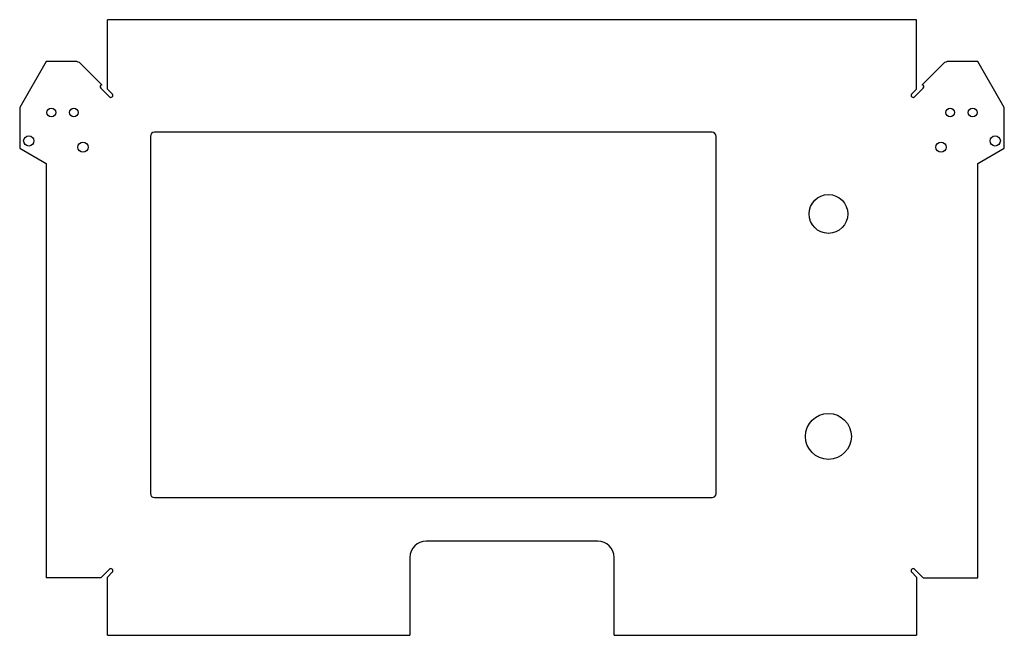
# Model space of a CAD drawing. Header units: millimetres. Extents: x 4 to 487, y 6 to 307.
import ezdxf

# ---------------------------------------------------------------- set-up
doc = ezdxf.new("R2010")
doc.units = ezdxf.units.MM

msp = doc.modelspace()

# ---------------------------------------------------------------- linework, layer by layer
at = {"color": 7, "linetype": 'Continuous', "lineweight": 25}
for p, q in [((443.6, 307.27), (47.2, 307.27)), ((47.2, 273.29), (47.2, 307.27)), ((443.6, 273.29), (443.6, 307.27)), ((17.25, 286.8), (4.25, 264.28)), ((31.63, 286.8), (17.25, 286.8)), ((44.47, 275.4), (34.1, 285.77)), ((446.33, 275.4), (456.7, 285.77)), ((473.55, 286.8), (459.17, 286.8)), ((486.55, 264.28), (473.55, 286.8)), ((43.95, 273.71), (48.19, 269.47)), ((47.2, 273.29), (49.61, 270.89)), ((441.19, 270.89), (443.6, 273.29)), ((442.61, 269.47), (446.85, 273.71)), ((4.25, 264.28), (4.25, 244.3)), ((486.55, 244.3), (486.55, 264.28)), ((343.4, 252.08), (70.3, 252.08)), ((68.3, 250.08), (68.3, 75.08)), ((345.4, 75.08), (345.4, 250.08)), ((4.25, 244.3), (17.25, 236.8)), ((473.55, 236.8), (486.55, 244.3)), ((17.25, 236.8), (17.25, 33.78)), ((473.55, 33.78), (473.55, 236.8)), ((70.3, 73.08), (343.4, 73.08)), ((287.4, 51.78), (203.4, 51.78)), ((195.4, 43.78), (195.4, 5.62)), ((295.4, 5.62), (295.4, 43.78)), ((43.99, 33.78), (17.25, 33.78)), ((48.19, 37.99), (43.99, 33.78)), ((47.2, 34.16), (49.61, 36.57)), ((47.2, 5.62), (47.2, 34.16)), ((441.19, 36.57), (443.6, 34.16)), ((446.81, 33.78), (442.61, 37.99)), ((443.6, 34.16), (443.6, 5.62)), ((446.81, 33.78), (473.55, 33.78)), ((47.2, 5.62), (195.4, 5.62)), ((295.4, 5.62), (443.6, 5.62))]:
    msp.add_line(p, q, dxfattribs=at)
for centre, radius in [((19.75, 261.8), 2.15), ((30.75, 261.8), 2.15), ((460.05, 261.8), 2.15), ((471.05, 261.8), 2.15), ((8.69, 247.85), 2.5), ((35.25, 244.8), 2.5), ((455.55, 244.8), 2.5), ((482.11, 247.85), 2.5), ((400.4, 212.08), 9.5), ((400.4, 103.08), 11.25)]:
    msp.add_circle(centre, radius, dxfattribs=at)
for centre, radius, start, end in [((31.63, 283.3), 3.5, 45, 90), ((459.17, 283.3), 3.5, 90, 135), ((44.66, 274.42), 1, 100.7958, 225), ((446.14, 274.42), 1, 315, 79.2042), ((48.9, 270.18), 1, 270, 0), ((441.9, 270.18), 1, 180, 270), ((70.3, 250.08), 2, 90, 180), ((343.4, 250.08), 2, 0, 90), ((70.3, 75.08), 2, 180, 270), ((343.4, 75.08), 2, 270, 0), ((203.4, 43.78), 8, 90, 180), ((287.4, 43.78), 8, 0, 90), ((48.9, 37.28), 1, 0, 90), ((441.9, 37.28), 1, 90, 180)]:
    msp.add_arc(centre, radius, start, end, dxfattribs=at)
for points, knots in [([(49.9, 270.18), (49.9, 270.22), (49.89, 270.29), (49.87, 270.4), (49.84, 270.51), (49.8, 270.61), (49.75, 270.71), (49.68, 270.8), (49.63, 270.86), (49.61, 270.89)], [0, 0, 0, 0, 0.146887, 0.289764, 0.430181, 0.569771, 0.710197, 0.85309, 1, 1, 1, 1]), ([(441.19, 270.89), (441.17, 270.86), (441.12, 270.8), (441.05, 270.71), (441, 270.61), (440.96, 270.51), (440.93, 270.4), (440.91, 270.29), (440.9, 270.22), (440.9, 270.18)], [0, 0, 0, 0, 0.146881, 0.289754, 0.430169, 0.56976, 0.710187, 0.853084, 1, 1, 1, 1]), ([(48.19, 269.47), (48.22, 269.45), (48.28, 269.4), (48.37, 269.33), (48.47, 269.28), (48.57, 269.24), (48.68, 269.21), (48.79, 269.19), (48.86, 269.18), (48.9, 269.18)], [0, 0, 0, 0, 0.146881, 0.289754, 0.430169, 0.56976, 0.710187, 0.853084, 1, 1, 1, 1]), ([(441.9, 269.18), (441.94, 269.18), (442.01, 269.19), (442.12, 269.21), (442.23, 269.24), (442.33, 269.28), (442.43, 269.33), (442.52, 269.4), (442.58, 269.45), (442.61, 269.47)], [0, 0, 0, 0, 0.146887, 0.289764, 0.430181, 0.569771, 0.710197, 0.85309, 1, 1, 1, 1]), ([(48.9, 38.28), (48.86, 38.28), (48.79, 38.27), (48.68, 38.25), (48.57, 38.22), (48.47, 38.18), (48.37, 38.13), (48.28, 38.06), (48.22, 38.01), (48.19, 37.99)], [0, 0, 0, 0, 0.146842, 0.289689, 0.430094, 0.569687, 0.710128, 0.85305, 1, 1, 1, 1]), ([(49.61, 36.57), (49.63, 36.6), (49.68, 36.66), (49.75, 36.75), (49.8, 36.85), (49.84, 36.95), (49.87, 37.05), (49.89, 37.17), (49.9, 37.24), (49.9, 37.28)], [0, 0, 0, 0, 0.1468805, 0.2897529, 0.4301682, 0.5697589, 0.7101867, 0.8530837, 1, 1, 1, 1]), ([(440.9, 37.28), (440.9, 37.24), (440.91, 37.17), (440.93, 37.05), (440.96, 36.95), (441, 36.85), (441.05, 36.75), (441.12, 36.66), (441.17, 36.6), (441.19, 36.57)], [0, 0, 0, 0, 0.14688, 0.289753, 0.430168, 0.569759, 0.710186, 0.853084, 1, 1, 1, 1]), ([(442.61, 37.99), (442.58, 38.01), (442.52, 38.06), (442.43, 38.13), (442.33, 38.18), (442.23, 38.22), (442.12, 38.25), (442.01, 38.27), (441.94, 38.28), (441.9, 38.28)], [0, 0, 0, 0, 0.146881, 0.289754, 0.430169, 0.56976, 0.710187, 0.853084, 1, 1, 1, 1])]:
    msp.add_open_spline(points, degree=3, knots=knots, dxfattribs=at)

doc.saveas('drawing.dxf')
